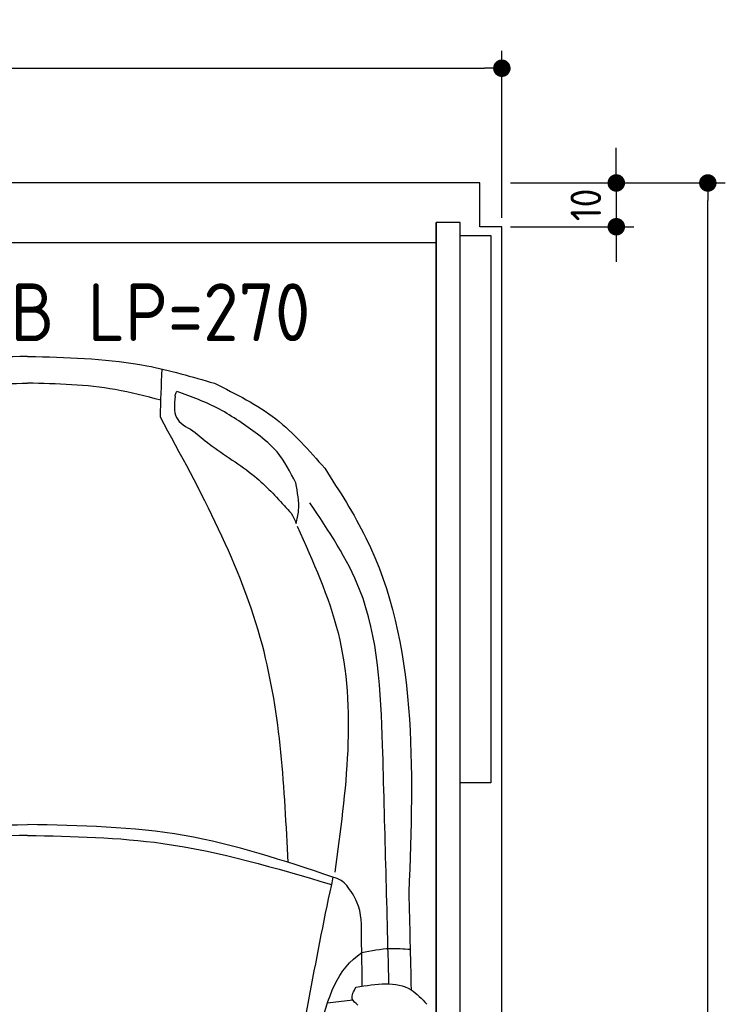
# Model space of a CAD drawing. Header units: millimetres. Extents: x -20 to 3511, y -1049 to 5673.
# Tile 4 of 4: x 1898 to 3511, y 3424 to 5673. Entities that reach past the tile are written whole.
import ezdxf

# ---------------------------------------------------------------- set-up
doc = ezdxf.new("R2010")
doc.units = ezdxf.units.MM
for name, color, linetype in [('4', 3, 'Continuous'), ('5', 3, 'Continuous'), ('car', 1, 'Continuous')]:
    doc.layers.add(name, color=color, linetype=linetype)
doc.styles.get("Standard").update_dxf_attribs({"font": 'ISOCP.SHX'})
doc.dimstyles.new('GEN-ISO', dxfattribs={"dimscale": 20, "dimtxt": 3.5, "dimasz": 2, "dimexe": 2, "dimexo": 1, "dimgap": 1.5, "dimtad": 1, "dimdec": 1, "dimdsep": 46, "dimtxsty": 'STANDARD', "dimblk": 'PUNKT', "dimcen": 2, "dimclrd": 256, "dimclre": 256, "dimclrt": 2, "dimadec": 0, "dimazin": 0, "dimtp": 0.1, "dimtm": 0.1, "dimtfac": 0.71, "dimtdec": 1, "dimtmove": 2, "dimatfit": 3, "dimldrblk": 'PUNKT', "dimfxl": 1, "dimtolj": 1, "dimarcsym": 0})

# ---------------------------------------------------------------- blocks, each defined once
blk = doc.blocks.new('PUNKT')
at = {"layer": '4', "color": 0, "linetype": 'ByBlock'}
blk.add_line((-0.5, 0), (-1, 0), dxfattribs=at)
at = {"layer": '4', "color": 0, "linetype": 'ByBlock', "const_width": 0.5}
blk.add_lwpolyline([(-0.25, 0, 1), (0.25, 0, 1)], format="xyb", close=True, dxfattribs=at)
blk = doc.blocks.new('*D3')
at = {"layer": '5', "lineweight": -2}
for p, q in [((3020, 5300), (3510.6, 5300)), ((3470.6, 40), (3470.6, 5260)), ((2970, 0), (3510.6, 0))]:
    blk.add_line(p, q, dxfattribs=at)
at = {"layer": 'DEFPOINTS', "color": 0}
for p in [(3000, 5300), (3470.6, 5300), (2950, 0)]:
    blk.add_point(p, dxfattribs=at)
at = {"layer": '5', "lineweight": -2, "xscale": 40, "yscale": 40, "zscale": 40}
for p, rotation in [((3470.6, 5300), 90), ((3470.6, 0), 270)]:
    blk.add_blockref('PUNKT', p, dxfattribs=dict(at, rotation=rotation))
at = {"layer": '5', "color": 2, "insert": (3405.6, 2650), "char_height": 70, "attachment_point": 5, "rotation": 90}
blk.add_mtext('\\A1;530', dxfattribs=at)
blk = doc.blocks.new('*D7')
at = {"layer": '5', "lineweight": -2}
for p, q in [((0, 5220), (0, 5602.1)), ((3000, 5220), (3000, 5602.1)), ((40, 5562.1), (2960, 5562.1))]:
    blk.add_line(p, q, dxfattribs=at)
at = {"layer": 'DEFPOINTS', "color": 0}
for p in [(3000, 5562.1), (0, 5200), (3000, 5200)]:
    blk.add_point(p, dxfattribs=at)
at = {"layer": '5', "lineweight": -2, "xscale": 40, "yscale": 40, "zscale": 40, "rotation": 180}
blk.add_blockref('PUNKT', (0, 5562.1), dxfattribs=at)
at = {"layer": '5', "lineweight": -2, "xscale": 40, "yscale": 40, "zscale": 40}
blk.add_blockref('PUNKT', (3000, 5562.1), dxfattribs=at)
at = {"layer": '5', "color": 2, "insert": (1500, 5627.1), "char_height": 70, "attachment_point": 5}
blk.add_mtext('300', dxfattribs=at)
blk = doc.blocks.new('*D8')
at = {"layer": '5', "lineweight": -2}
for p, q in [((3261.5, 5340), (3261.5, 5380)), ((3020, 5300), (3301.5, 5300)), ((3261.5, 5300), (3261.5, 5200)), ((3020, 5200), (3301.5, 5200)), ((3261.5, 5160), (3261.5, 5120))]:
    blk.add_line(p, q, dxfattribs=at)
at = {"layer": 'DEFPOINTS', "color": 0}
for p in [(3000, 5300), (3000, 5200), (3261.5, 5200)]:
    blk.add_point(p, dxfattribs=at)
at = {"layer": '5', "lineweight": -2, "xscale": 40, "yscale": 40, "zscale": 40}
for p, rotation in [((3261.5, 5300), 270), ((3261.5, 5200), 90)]:
    blk.add_blockref('PUNKT', p, dxfattribs=dict(at, rotation=rotation))
at = {"layer": '5', "color": 2, "insert": (3191.9, 5250), "char_height": 70, "attachment_point": 5, "rotation": 90}
blk.add_mtext('\\A1;10', dxfattribs=at)

msp = doc.modelspace()

# ---------------------------------------------------------------- linework, layer by layer
msp.add_line((2850, 5163.5), (150, 5163.5))
msp.add_lwpolyline([(3000, 5200), (2950, 5200), (2950, 5300), (50, 5300), (50, 5200), (0, 5200), (0, 1400), (50, 1400), (50, 0), (2950, 0), (2950, 1400), (3000, 1400)], close=True)
for points in [[(150, 30), (2850, 30), (2850, 5210)], [(2905, 5210), (2850, 5210), (2850, 30), (2877.5, 30)], [(2905, 250), (2905, 5210)], [(2905, 5180), (2975, 5180), (2975, 3930), (2905, 3930)]]:
    msp.add_lwpolyline(points)
at = {"layer": 'car'}
for p, q in [((1916.2, 4903.89), (1898.28, 4903.55)), ((1916.2, 4903.89), (1934.12, 4903.55)), ((2659.87, 3432.77), (2601.3, 3426.4))]:
    msp.add_line(p, q, dxfattribs=at)
for points, knots in [([(1898.28, 4903.55), (1812.71, 4900.88), (1673.54, 4896.54), (1540.26, 4857.41), (1488.92, 4842.34)], [0, 0, 0, 0, 255.3446186, 415.3287853, 415.3287853, 415.3287853, 415.3287853]), ([(1934.12, 4903.55), (2019.69, 4900.87), (2158.87, 4896.53), (2292.14, 4857.4), (2343.48, 4842.33)], [0, 0, 0, 0, 255.3446186, 415.3287853, 415.3287853, 415.3287853, 415.3287853]), ([(1611.33, 4803.61), (1645.97, 4812.66), (1745.62, 4838.69), (1848.86, 4841.16), (1916.2, 4842.76)], [0, 0, 0, 0, 107.1604304, 308.2153593, 308.2153593, 308.2153593, 308.2153593]), ([(2221.07, 4803.6), (2186.43, 4812.65), (2086.79, 4838.69), (1983.55, 4841.15), (1916.2, 4842.76)], [0, 0, 0, 0, 107.1604304, 308.2153593, 308.2153593, 308.2153593, 308.2153593]), ([(2343.48, 4842.33), (2392.36, 4818.02), (2489.12, 4769.91), (2560.1, 4688.48), (2595.22, 4648.19)], [0, 0, 0, 0, 162.017862, 320.6852105, 320.6852105, 320.6852105, 320.6852105]), ([(2253.63, 4812.61), (2253.87, 4815.66), (2254.2, 4819.9), (2256.9, 4823.02), (2257.66, 4823.89)], [0, 0, 0, 0, 8.8064606, 12.2062148, 12.2062148, 12.2062148, 12.2062148]), ([(2441.49, 4726.38), (2413.26, 4746.66), (2356.41, 4787.51), (2290.72, 4811.71), (2257.66, 4823.89)], [0, 0, 0, 0, 103.7623244, 208.9412492, 208.9412492, 208.9412492, 208.9412492]), ([(2253.63, 4812.61), (2251.6, 4794.95), (2247.53, 4759.67), (2278.67, 4742.6), (2294.22, 4734.07)], [0, 0, 0, 0, 48.4832555, 96.8863473, 96.8863473, 96.8863473, 96.8863473]), ([(2511.59, 3747.98), (2503.31, 3916.54), (2485.58, 4277.44), (2312.17, 4595.35), (2219.75, 4764.77)], [0, 0, 0, 0, 499.7846063, 1070.0543498, 1070.0543498, 1070.0543498, 1070.0543498]), ([(2294.22, 4734.07), (2306.62, 4723.59), (2351.25, 4685.87), (2432.35, 4639.81), (2483.89, 4583.53), (2506.79, 4558.53)], [0, 0, 0, 0, 48.6760331, 175.256414, 276.4430292, 276.4430292, 276.4430292, 276.4430292]), ([(2529.09, 4614.6), (2516.61, 4639.79), (2495.05, 4683.32), (2457.37, 4713.62), (2441.49, 4726.38)], [0, 0, 0, 0, 83.0373225, 143.509417, 143.509417, 143.509417, 143.509417]), ([(2595.22, 4648.19), (2628.74, 4596.11), (2810.77, 4313.22), (2797.94, 3964.06), (2787.47, 3679.19)], [0, 0, 0, 0, 184.2381467, 1000.6887944, 1000.6887944, 1000.6887944, 1000.6887944]), ([(2530, 4522.12), (2532.24, 4531.87), (2539.26, 4562.39), (2533.21, 4593.46), (2529.09, 4614.6)], [0, 0, 0, 0, 29.7987836, 93.2814867, 93.2814867, 93.2814867, 93.2814867]), ([(2727.6, 4015.76), (2723.01, 4138.82), (2715.49, 4340.04), (2604.35, 4505.25), (2561.18, 4569.43)], [0, 0, 0, 0, 359.5714781, 587.9451266, 587.9451266, 587.9451266, 587.9451266]), ([(2506.79, 4558.53), (2512.26, 4552.82), (2522.43, 4542.2), (2527.61, 4528.47), (2530, 4522.12)], [0, 0, 0, 0, 23.4297378, 43.57791, 43.57791, 43.57791, 43.57791]), ([(2532.16, 4515.69), (2568.56, 4435.46), (2681.27, 4187.03), (2643.66, 3911.79), (2618.2, 3725.43)], [0, 0, 0, 0, 260.8153839, 807.6577707, 807.6577707, 807.6577707, 807.6577707]), ([(1218.34, 3714.29), (1330.71, 3751.83), (1557.16, 3827.48), (1795.9, 3831.96), (1916.19, 3834.22)], [0, 0, 0, 0, 353.1593885, 711.7469693, 711.7469693, 711.7469693, 711.7469693]), ([(2614.03, 3714.27), (2501.66, 3751.81), (2275.21, 3827.47), (2036.47, 3831.96), (1916.19, 3834.22)], [0, 0, 0, 0, 353.1593885, 711.7469693, 711.7469693, 711.7469693, 711.7469693]), ([(1916.19, 3809.69), (1812.46, 3807.55), (1576.16, 3802.67), (1349.28, 3735.2), (1221.98, 3697.35)], [0, 0, 0, 0, 309.9080612, 706.0341419, 706.0341419, 706.0341419, 706.0341419]), ([(1916.19, 3809.69), (2019.91, 3807.55), (2256.21, 3802.66), (2483.09, 3735.19), (2610.39, 3697.33)], [0, 0, 0, 0, 309.9080612, 706.0341419, 706.0341419, 706.0341419, 706.0341419]), ([(2614.03, 3714.27), (2612.81, 3708.63), (2573.92, 3528.01), (2542.08, 3345.98), (2511.23, 3169.63)], [0, 0, 0, 0, 17.3299427, 554.2607171, 554.2607171, 554.2607171, 554.2607171]), ([(2645.6, 3694.94), (2641.47, 3699.1), (2632.55, 3708.1), (2620.5, 3712.12), (2614.03, 3714.27)], [0, 0, 0, 0, 17.3560071, 37.4831907, 37.4831907, 37.4831907, 37.4831907]), ([(2679.36, 3574.32), (2679.59, 3603.28), (2679.95, 3647.6), (2654.44, 3682.76), (2645.6, 3694.94)], [0, 0, 0, 0, 83.6327793, 127.948441, 127.948441, 127.948441, 127.948441]), ([(2538.22, 3104.75), (2551.9, 3194.22), (2580.85, 3383.57), (2625.1, 3505.75), (2679.9, 3541.82)], [0, 0, 0, 0, 271.1433691, 573.8124327, 573.8124327, 573.8124327, 573.8124327]), ([(2679.9, 3541.82), (2701.53, 3546.21), (2738.15, 3553.64), (2775.31, 3550.57), (2790.52, 3549.31)], [0, 0, 0, 0, 65.7646495, 111.3530625, 111.3530625, 111.3530625, 111.3530625]), ([(2667.17, 3463.01), (2712.98, 3470.39), (2776.58, 3480.64), (2817.21, 3436.12), (2828.58, 3423.66)], [0, 0, 0, 0, 125.6510702, 174.4800659, 174.4800659, 174.4800659, 174.4800659]), ([(2671.07, 3421.99), (2665.53, 3426.42), (2651.74, 3437.43), (2661.39, 3453.43), (2667.17, 3463.01)], [0, 0, 0, 0, 19.0460163, 47.4389508, 47.4389508, 47.4389508, 47.4389508])]:
    msp.add_open_spline(points, degree=3, knots=knots, dxfattribs=at)
for points in [[(2219.75, 4764.77), (2221, 4801.52), (2222.25, 4838.27), (2223.5, 4875.02)], [(2741.89, 3470.43), (2737.45, 3652.21), (2732.53, 3833.98), (2727.6, 4015.76)], [(2787.47, 3679.19), (2789.21, 3605.04), (2790.96, 3530.9), (2792.67, 3456.75)], [(2681.18, 3465.24), (2680.57, 3501.6), (2679.97, 3537.96), (2679.36, 3574.32)]]:
    msp.add_open_spline(points, degree=3, dxfattribs=at)

# ---------------------------------------------------------------- texts
msp.add_text('2042 EB LP=270', height=132).set_placement((1384.36, 4938.68))

# ---------------------------------------------------------------- dimensions: what is measured, and where the dimension line sits
at = {"layer": '5'}
dim = msp.add_linear_dim(base=(3000, 5562.06), p1=(0, 5200), p2=(3000, 5200), dimstyle='GEN-ISO', override={"dimlfac": 0.1, "dimtolj": 0}, dxfattribs=at)
dim.commit()
dim.dimension.update_dxf_attribs({"geometry": '*D7', "text_midpoint": (1500, 5627.06)})
dim = msp.add_linear_dim(base=(3261.5, 5200), p1=(3000, 5300), p2=(3000, 5200), angle=90, dimstyle='GEN-ISO', override={"dimlfac": 0.1}, dxfattribs=at)
dim.commit()
dim.dimension.update_dxf_attribs({"geometry": '*D8', "text_midpoint": (3191.94, 5250), "dimtype": 160})
dim = msp.add_linear_dim(base=(3470.6, 5300), p1=(2950, 0), p2=(3000, 5300), angle=270, dimstyle='GEN-ISO', override={"dimlfac": 0.1}, dxfattribs=at)
dim.commit()
dim.dimension.update_dxf_attribs({"geometry": '*D3', "text_midpoint": (3405.6, 2650)})

doc.saveas('drawing.dxf')
